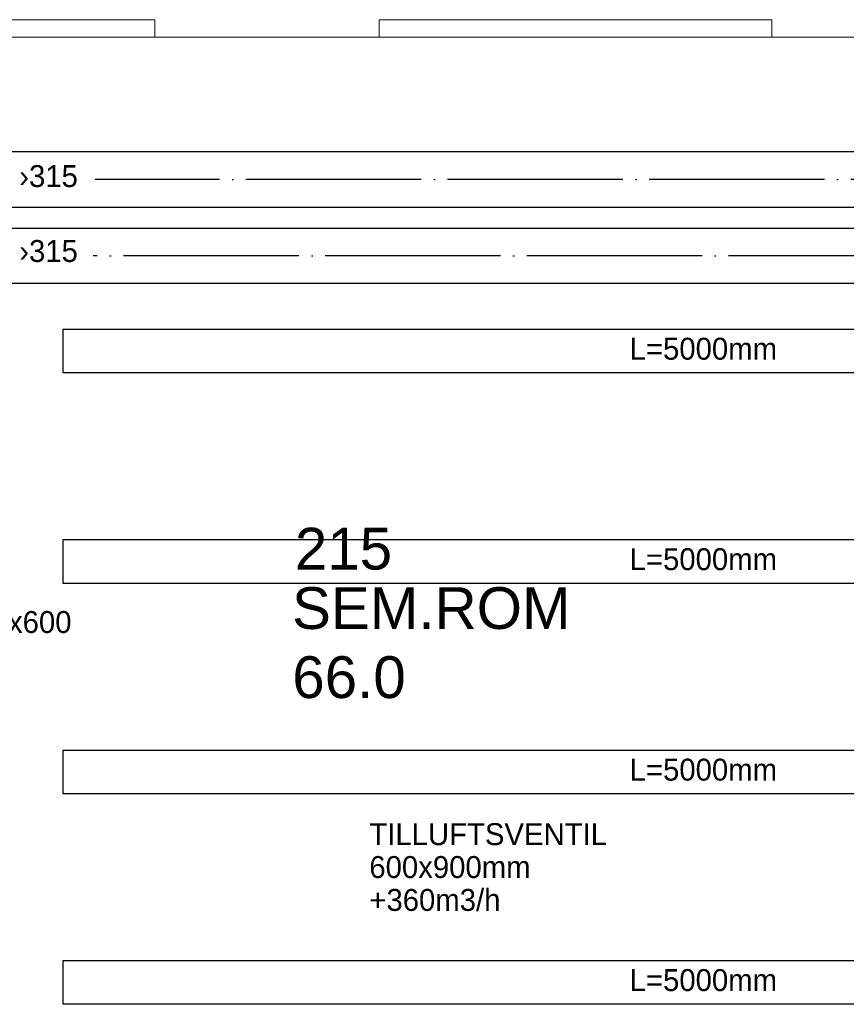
# Model space of a CAD drawing. Header units: millimetres. Extents: x 0 to 83478, y 0 to 53008.
# Tile 56 of 83: x 48903 to 53619, y 8239 to 13853. Entities that reach past the tile are written whole.
import ezdxf

# ---------------------------------------------------------------- set-up
doc = ezdxf.new("R2010")
doc.units = ezdxf.units.MM
doc.header["$LTSCALE"] = 50
doc.header["$MEASUREMENT"] = 0
doc.linetypes.add('2V-CENT', pattern=[23, 20, -1.5, 0, -1.5])
for name, color, linetype in [('20602A200D001$0$832 Rominfo', 7, 'CONTINUOUS'), ('20602A200D001$0$A12-HEL4', 7, 'CONTINUOUS'), ('20602A200D001$0$A24-HEL3', 7, 'CONTINUOUS'), ('V060-', 3, 'CONTINUOUS'), ('V061-', 1, 'CONTINUOUS'), ('V110', 1, 'CONTINUOUS'), ('V111', 3, 'CONTINUOUS')]:
    doc.layers.add(name, color=color, linetype=linetype)
doc.styles.add('20602A200D001$0$Arial', font='arial.ttf', dxfattribs={"height": 238.125})
doc.styles.add('FISO', font='fiso')

# ---------------------------------------------------------------- blocks, each defined once
blk = doc.blocks.new('20602A200D001')
at = {"layer": '20602A200D001$0$A12-HEL4', "linetype": 'Continuous', "lineweight": 0}
for points in [[(63637.7, 11580.5), (64597.7, 11580.5)], [(65237.7, 11580.5), (64597.7, 11580.5)], [(65237.7, 11580.5), (65237.7, 11480.5)], [(68757.7, 11580.5), (66517.7, 11580.5)], [(66517.7, 11480.5), (66517.7, 11580.5)], [(68757.7, 11480.5), (68757.7, 11580.5)], [(66517.7, 11480.5), (65237.7, 11480.5)], [(69352.4, 11480.5), (68757.7, 11480.5)]]:
    blk.add_lwpolyline(points, dxfattribs=at)
at = {"layer": '20602A200D001$0$A24-HEL3', "linetype": 'Continuous', "lineweight": 0}
for points in [[(62997.7, 11480.5), (65237.7, 11480.5)], [(66517.7, 11480.5), (68757.7, 11480.5)]]:
    blk.add_lwpolyline(points, dxfattribs=at)
at = {"layer": '20602A200D001$0$832 Rominfo', "linetype": 'Continuous', "style": '20602A200D001$0$Arial'}
for s, p in [('215', (66036.5, 8445.4)), ('SEM.ROM', (66020.4, 8106.6)), ('66.0', (66021.9, 7712.8))]:
    blk.add_text(s, height=238.12, dxfattribs=at).set_placement(p)

msp = doc.modelspace()

# ---------------------------------------------------------------- linework, layer by layer
at = {"layer": 'V060-', "linetype": 'Continuous'}
for p, q in [((56944.39, 13098.68), (43009.8, 13098.68)), ((43009.8, 12783.68), (56944.39, 12783.68)), ((48661, 12663.5), (56246.29, 12663.5)), ((56246.29, 12348.5), (48661, 12348.5))]:
    msp.add_line(p, q, dxfattribs=at)
at = {"layer": 'V060-', "color": 1, "linetype": '2V-CENT'}
for p, q in [((56944.39, 12941.18), (49333.59, 12941.18)), ((56246.29, 12506), (49321.38, 12506))]:
    msp.add_line(p, q, dxfattribs=at)
at = {"layer": 'V110'}
for points in [[(54151.11, 11838.58), (49151.11, 11838.58), (49151.11, 12088.58), (54151.11, 12088.58)], [(54151.11, 11838.58), (49151.11, 11838.58), (49151.11, 12088.58), (54151.11, 12088.58)], [(54151.11, 10638.58), (49151.11, 10638.58), (49151.11, 10888.58), (54151.11, 10888.58)], [(54151.11, 10638.58), (49151.11, 10638.58), (49151.11, 10888.58), (54151.11, 10888.58)], [(54151.11, 9438.58), (49151.11, 9438.58), (49151.11, 9688.58), (54151.11, 9688.58)], [(54151.11, 9438.58), (49151.11, 9438.58), (49151.11, 9688.58), (54151.11, 9688.58)], [(54151.11, 8238.58), (49151.11, 8238.58), (49151.11, 8488.58), (54151.11, 8488.58)]]:
    msp.add_lwpolyline(points, close=True, dxfattribs=at)

# ---------------------------------------------------------------- block references
at = {"layer": 'V060-'}
msp.add_blockref('20602A200D001', (-15563.7, 2272.18), dxfattribs=at)

# ---------------------------------------------------------------- texts
at = {"layer": 'V061-', "color": 1, "style": 'FISO'}
for s, p in [('›315', (48900.43, 12898.41)), ('›315', (48900.43, 12471.32)), ('600x600', (48557.28, 10355.75)), ('TILLUFTSVENTIL', (50897.65, 9146.16)), ('600x900mm', (50897.65, 8958.66)), ('+360m3/h', (50897.65, 8771.16))]:
    msp.add_text(s, height=125, dxfattribs=at).set_placement(p)
at = {"layer": 'V111', "color": 1, "style": 'FISO'}
for p in [(52382.65, 11914.09), (52382.65, 10714.09), (52382.65, 9514.09), (52382.65, 8314.09)]:
    msp.add_text('L=5000mm', height=125, dxfattribs=at).set_placement(p)

doc.saveas('drawing.dxf')
